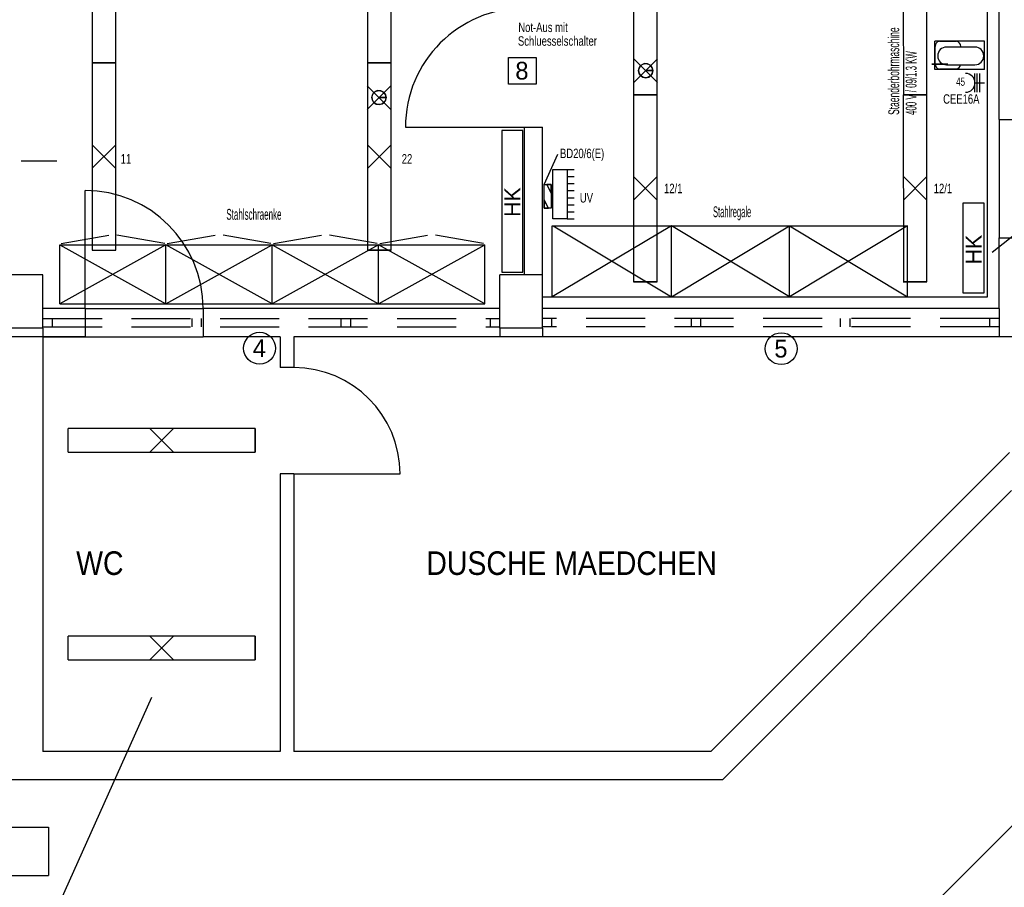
# Model space of a CAD drawing. Extents: x 134 to 2970, y 55 to 1215.
# Tile 7 of 10: x 149 to 157, y 80 to 87. Entities that reach past the tile are written whole.
import ezdxf

# ---------------------------------------------------------------- set-up
doc = ezdxf.new("R2010")
doc.units = 0
doc.linetypes.add('KCONTINUOUS', pattern=[0])
doc.linetypes.add('KDASHED', pattern=[0.75, 0.5, -0.25])
for name, color, linetype in [('ARC-EINRICHTUNG', 7, 'CONTINUOUS'), ('ARC-FENSTER', 7, 'CONTINUOUS'), ('ARC-HEIZUNG', 7, 'CONTINUOUS'), ('ARC-NEUBAU-WAND-LINIE', 7, 'CONTINUOUS'), ('ARC-NEUBAU-WAND-SOLID', 7, 'CONTINUOUS'), ('ARC-T_REN', 7, 'CONTINUOUS'), ('ARC-TEXT', 7, 'CONTINUOUS'), ('ARC-TEXT-TROCKENBAU', 7, 'CONTINUOUS'), ('ARC-TROCKENBAU', 7, 'CONTINUOUS'), ('ARC-W_NDE', 7, 'CONTINUOUS'), ('DURCHBR_CHE', 10, 'CONTINUOUS'), ('DURCHBR_CHE_BESCHRIFTUNG', 10, 'CONTINUOUS'), ('LEITUNG_BESCHRIFTUNG', 10, 'CONTINUOUS'), ('LEUCHTEN_BESCHRIFTUNG', 5, 'CONTINUOUS'), ('RAHMEN', 5, 'CONTINUOUS'), ('STECKDOSEN', 5, 'CONTINUOUS'), ('STECKDOSEN_BESCHRIFTUNG', 5, 'CONTINUOUS'), ('VERTEILUNG', 10, 'CONTINUOUS'), ('VERTEILUNG_BESCHRIFTUNG', 10, 'CONTINUOUS'), ('W01_SCHRIFTFELD', 5, 'CONTINUOUS')]:
    doc.layers.add(name, color=color, linetype=linetype)

msp = doc.modelspace()

# ---------------------------------------------------------------- linework, layer by layer
at = {"layer": 'ARC-EINRICHTUNG', "color": 252, "linetype": 'KCONTINUOUS'}
for p, q in [((157.1949, 84.8686), (157.1949, 93.2386)), ((157.1692, 87.0336), (156.7492, 87.0336)), ((156.7492, 86.7936), (156.7492, 87.0336)), ((156.788, 87.0325), (156.9328, 87.0325)), ((157.1692, 86.7936), (157.1692, 87.0336)), ((156.7518, 86.844), (156.7518, 86.9888)), ((157.0892, 86.9836), (156.8492, 86.9836)), ((156.969, 86.9888), (156.969, 86.9836)), ((156.7242, 86.8403), (156.8604, 86.8403)), ((156.7242, 86.8396), (156.8604, 86.8396)), ((156.8492, 86.8336), (157.0892, 86.8336)), ((157.1692, 86.7936), (156.7492, 86.7936)), ((156.9328, 86.7952), (156.788, 86.7952)), ((153.5089, 84.8686), (153.5089, 85.4686)), ((154.5179, 85.4686), (153.5089, 84.8686)), ((153.5089, 85.4686), (156.5179, 85.4686)), ((153.5179, 85.4686), (154.5179, 84.8686)), ((155.5179, 84.8686), (154.5179, 85.4686)), ((154.5179, 84.8686), (155.5179, 85.4686)), ((154.5179, 84.8686), (154.5179, 85.4686)), ((156.5179, 85.4686), (155.5179, 84.8686)), ((155.5179, 85.4686), (156.5179, 84.8686)), ((155.5179, 84.8686), (155.5179, 85.4686)), ((156.5179, 84.8686), (156.5179, 85.4686)), ((149.3479, 85.3192), (149.7529, 85.3892)), ((150.2259, 85.3192), (149.8209, 85.3892)), ((150.2479, 85.3192), (150.6529, 85.3892)), ((151.1259, 85.3192), (150.7209, 85.3892)), ((151.1479, 85.3192), (151.5529, 85.3892)), ((152.0259, 85.3192), (151.6209, 85.3892)), ((152.0479, 85.3192), (152.4529, 85.3892)), ((152.9259, 85.3192), (152.5209, 85.3892)), ((150.2369, 85.3092), (149.3369, 84.8092)), ((149.3369, 85.3092), (150.2369, 84.8092)), ((149.3369, 85.3092), (152.9369, 85.3092)), ((149.3369, 84.8092), (149.3369, 85.3092)), ((151.1369, 84.8092), (150.2369, 85.3092)), ((150.2369, 84.8092), (151.1369, 85.3092)), ((150.2369, 84.8092), (150.2369, 85.3092)), ((152.0369, 85.3092), (151.1369, 84.8092)), ((151.1369, 85.3092), (152.0369, 84.8092)), ((151.1369, 84.8092), (151.1369, 85.3092)), ((152.9369, 84.8092), (152.0369, 85.3092)), ((152.0369, 84.8092), (152.9369, 85.3092)), ((152.0369, 84.8092), (152.0369, 85.3092)), ((152.9369, 84.8092), (152.9369, 85.3092)), ((153.4249, 84.8686), (157.1949, 84.8686)), ((149.3369, 84.8092), (152.9369, 84.8092))]:
    msp.add_line(p, q, dxfattribs=at)
at = {"layer": 'ARC-EINRICHTUNG', "color": 7, "linetype": 'KCONTINUOUS'}
for centre, radius, start, end in [((156.795, 86.9898), 0.0433, 99.382, 181.343), ((156.9257, 86.9898), 0.0433, 358.65701, 440.61801), ((156.8492, 86.9086), 0.075, 90, 270), ((157.0892, 86.9086), 0.075, 270, 450), ((156.8005, 86.8423), 0.0487, 178.099, 255.15), ((156.9182, 86.8433), 0.0502, 286.85501, 348.89201)]:
    msp.add_arc(centre, radius, start, end, dxfattribs=at)
at = {"layer": 'ARC-FENSTER', "color": 4, "linetype": 'KDASHED'}
for p, q in [((157.2949, 84.7686), (157.2949, 84.5286)), ((149.1949, 84.6836), (153.0649, 84.6836)), ((157.2949, 84.6836), (153.4249, 84.6836)), ((149.1949, 84.6136), (153.0649, 84.6136)), ((149.1949, 84.6036), (149.1949, 84.5286)), ((153.0649, 84.6036), (153.0649, 84.5286)), ((157.2949, 84.6136), (153.4249, 84.6136)), ((153.4249, 84.6036), (153.4249, 84.5286))]:
    msp.add_line(p, q, dxfattribs=at)
at = {"layer": 'ARC-FENSTER', "color": 4, "linetype": 'KCONTINUOUS'}
for p, q in [((149.2749, 84.6136), (149.2749, 84.6836)), ((150.4579, 84.6136), (150.4579, 84.6836)), ((150.5379, 84.6136), (150.5379, 84.6836)), ((151.7219, 84.6136), (151.7219, 84.6836)), ((151.8019, 84.6136), (151.8019, 84.6836)), ((152.9849, 84.6136), (152.9849, 84.6836)), ((153.5049, 84.6136), (153.5049, 84.6836)), ((154.6879, 84.6136), (154.6879, 84.6836)), ((154.7679, 84.6136), (154.7679, 84.6836)), ((155.9519, 84.6136), (155.9519, 84.6836)), ((156.0319, 84.6136), (156.0319, 84.6836)), ((157.2149, 84.6136), (157.2149, 84.6836))]:
    msp.add_line(p, q, dxfattribs=at)
at = {"layer": 'ARC-FENSTER', "color": 7, "linetype": 'KCONTINUOUS'}
for centre in [(151.0297, 84.4324), (155.4484, 84.429)]:
    msp.add_circle(centre, 0.1351, dxfattribs=at)
at = {"layer": 'ARC-HEIZUNG', "color": 252, "linetype": 'KCONTINUOUS'}
for p, q in [((153.2606, 86.2775), (153.0806, 86.2775)), ((153.0806, 86.2775), (153.0806, 85.0775)), ((153.2606, 85.0775), (153.2606, 86.2775)), ((157.1675, 85.662), (156.9875, 85.662)), ((156.9875, 85.662), (156.9875, 84.902)), ((157.1675, 84.902), (157.1675, 85.662)), ((153.0806, 85.0775), (153.2606, 85.0775)), ((156.9875, 84.902), (157.1675, 84.902))]:
    msp.add_line(p, q, dxfattribs=at)
at = {"layer": 'ARC-NEUBAU-WAND-LINIE', "color": 1, "linetype": 'KCONTINUOUS'}
for p, q in [((157.2949, 86.3686), (157.2949, 85.3686)), ((149.5515, 84.7686), (150.5515, 84.7686)), ((149.1949, 84.5286), (150.5515, 84.5286))]:
    msp.add_line(p, q, dxfattribs=at)
at = {"layer": 'ARC-NEUBAU-WAND-SOLID', "color": 4, "linetype": 'KCONTINUOUS'}
for p, q in [((157.2949, 86.3686), (157.6599, 86.3686)), ((157.2949, 85.3686), (157.6599, 85.3686)), ((149.5515, 84.7686), (149.5515, 84.5286)), ((150.5515, 84.7686), (150.5515, 84.5286))]:
    msp.add_line(p, q, dxfattribs=at)
at = {"layer": 'ARC-NEUBAU-WAND-SOLID', "color": 21, "linetype": 'KCONTINUOUS'}
msp.add_line((149.5515, 84.7686), (149.5515, 85.7686), dxfattribs=at)
at = {"layer": 'ARC-NEUBAU-WAND-SOLID', "color": 7, "linetype": 'KCONTINUOUS'}
msp.add_arc((149.5515, 84.7686), 1, 0, 90, dxfattribs=at)
at = {"layer": 'ARC-T_REN', "color": 4, "linetype": 'KCONTINUOUS'}
for p, q in [((152.2649, 86.3036), (153.2749, 86.3036)), ((151.3199, 83.3686), (152.2199, 83.3686))]:
    msp.add_line(p, q, dxfattribs=at)
at = {"layer": 'ARC-T_REN', "color": 7, "linetype": 'KCONTINUOUS'}
msp.add_lwpolyline([(153.1376, 86.8963), (153.3714, 86.8963), (153.3714, 86.6702), (153.1376, 86.6702), (153.1376, 86.8963)], dxfattribs=at)
for centre, radius, start, end in [((153.2749, 86.3036), 1.01, 90, 180), ((151.3199, 83.3686), 0.9, 0, 90)]:
    msp.add_arc(centre, radius, start, end, dxfattribs=at)
at = {"layer": 'ARC-TEXT-TROCKENBAU', "color": 3, "linetype": 'KCONTINUOUS'}
msp.add_line((149.3123, 86.0182), (149.0104, 86.0182), dxfattribs=at)
at = {"layer": 'ARC-TROCKENBAU', "color": 53, "linetype": 'KCONTINUOUS'}
for p, q in [((153.2749, 85.0536), (153.2749, 86.3036)), ((153.2749, 86.3036), (153.4249, 86.3036)), ((153.4249, 85.0536), (153.4249, 86.3036))]:
    msp.add_line(p, q, dxfattribs=at)
at = {"layer": 'ARC-W_NDE', "color": 1, "linetype": 'KCONTINUOUS'}
for p, q in [((157.2949, 86.3686), (157.2949, 95.3386)), ((157.2949, 84.7686), (157.2949, 85.3686)), ((149.1949, 85.0536), (148.8349, 85.0536)), ((149.1949, 84.6036), (149.1949, 85.0536)), ((153.0649, 84.6036), (153.0649, 85.0536)), ((153.4249, 85.0536), (153.0649, 85.0536)), ((153.4249, 84.6036), (153.4249, 85.0536)), ((149.5515, 84.7686), (149.1949, 84.7686)), ((153.0649, 84.7686), (150.5515, 84.7686)), ((157.2949, 84.7686), (153.4249, 84.7686)), ((149.1949, 84.6036), (148.8349, 84.6036)), ((153.4249, 84.6036), (153.0649, 84.6036)), ((149.5515, 84.5286), (148.8349, 84.5286)), ((149.1949, 84.5286), (149.1949, 81.0186)), ((151.2049, 84.5286), (150.5515, 84.5286)), ((151.2049, 84.5286), (151.2049, 84.2686)), ((157.4199, 84.5286), (151.3199, 84.5286)), ((151.3199, 84.5286), (151.3199, 84.2686)), ((151.3199, 84.2686), (151.2049, 84.2686)), ((154.8517, 81.0186), (157.3815, 83.5484)), ((151.3199, 83.3686), (151.2049, 83.3686)), ((151.2049, 83.3686), (151.2049, 81.0186)), ((151.3199, 83.3686), (151.3199, 81.0186)), ((154.9511, 80.7786), (157.4002, 83.2277)), ((154.395, 77.38), (158.8215, 81.8065)), ((151.2049, 81.0186), (149.1949, 81.0186)), ((154.8517, 81.0186), (151.3199, 81.0186)), ((154.9511, 80.7786), (148.7149, 80.7786))]:
    msp.add_line(p, q, dxfattribs=at)
at = {"layer": 'DURCHBR_CHE', "color": 7, "linetype": 'KCONTINUOUS'}
for p, q in [((153.4407, 85.818), (153.5566, 86.0767)), ((153.4403, 85.6177), (153.4407, 85.818)), ((153.4407, 85.818), (153.5007, 85.818)), ((153.5007, 85.818), (153.4621, 85.818)), ((153.4621, 85.818), (153.5007, 85.7474)), ((153.5007, 85.7474), (153.4621, 85.818)), ((153.5007, 85.818), (153.4621, 85.818)), ((153.4621, 85.818), (153.5007, 85.7474)), ((153.5007, 85.7474), (153.5007, 85.818)), ((153.5007, 85.818), (153.5007, 85.618)), ((153.5007, 85.7474), (153.5007, 85.818)), ((153.5007, 85.7474), (153.5007, 85.7474)), ((153.5007, 85.7474), (153.5007, 85.7474)), ((153.4781, 85.6176), (153.4395, 85.6882)), ((153.4404, 85.6865), (153.4403, 85.618)), ((153.4404, 85.6865), (153.4403, 85.618)), ((153.4779, 85.618), (153.4404, 85.6865)), ((153.4779, 85.618), (153.4404, 85.6865)), ((153.4403, 85.618), (153.4407, 85.618)), ((153.4403, 85.618), (153.4407, 85.618)), ((153.4407, 85.618), (153.4779, 85.618)), ((153.5007, 85.618), (153.4407, 85.618)), ((153.4407, 85.618), (153.4779, 85.618))]:
    msp.add_line(p, q, dxfattribs=at)
at = {"layer": 'LEITUNG_BESCHRIFTUNG', "color": 7, "linetype": 'KCONTINUOUS'}
msp.add_line((157.2354, 85.2476), (157.7939, 85.6879), dxfattribs=at)
at = {"layer": 'LEUCHTEN_BESCHRIFTUNG', "color": 7, "linetype": 'KCONTINUOUS'}
for p, q in [((149.256, 79.5584), (150.1162, 81.4762)), ((146.4545, 80.3754), (149.2409, 80.3754)), ((149.2409, 80.3754), (149.2409, 79.966)), ((146.4545, 79.966), (149.2409, 79.966))]:
    msp.add_line(p, q, dxfattribs=at)
at = {"layer": 'STECKDOSEN', "color": 1, "linetype": 'KCONTINUOUS'}
for p, q in [((157.0895, 86.6003), (157.0895, 86.7603)), ((157.1095, 86.6003), (157.1095, 86.7603)), ((157.1295, 86.6003), (157.1295, 86.7603)), ((157.0895, 86.6803), (157.1695, 86.6803))]:
    msp.add_line(p, q, dxfattribs=at)
at = {"layer": 'STECKDOSEN', "color": 7, "linetype": 'KCONTINUOUS'}
msp.add_arc((157.0095, 86.6803), 0.08, 270, 450, dxfattribs=at)
at = {"layer": 'VERTEILUNG', "color": 7, "linetype": 'KCONTINUOUS'}
for p, q in [((153.5143, 85.9477), (153.6345, 85.9475)), ((153.5145, 85.9475), (153.6345, 85.9475)), ((153.5145, 85.5275), (153.5145, 85.9475)), ((153.5145, 85.5275), (153.5145, 85.9475)), ((153.5145, 85.9475), (153.6345, 85.9475)), ((153.5145, 85.5275), (153.5145, 85.9475)), ((153.6345, 85.9475), (153.6345, 85.5275)), ((153.6345, 85.9475), (153.6345, 85.5275)), ((153.6345, 85.9475), (153.6945, 85.9475)), ((153.6345, 85.9475), (153.6345, 85.5275)), ((153.6345, 85.8875), (153.6945, 85.8875)), ((153.6345, 85.8275), (153.6945, 85.8275)), ((153.6345, 85.7675), (153.6945, 85.7675)), ((153.6345, 85.7075), (153.6945, 85.7075)), ((153.6345, 85.6475), (153.6945, 85.6475)), ((153.6345, 85.5875), (153.6945, 85.5875)), ((153.6345, 85.5275), (153.5145, 85.5275)), ((153.6345, 85.5275), (153.5145, 85.5275)), ((153.6345, 85.5275), (153.5145, 85.5275)), ((153.6345, 85.5275), (153.6945, 85.5275))]:
    msp.add_line(p, q, dxfattribs=at)
at = {"layer": 'W01_SCHRIFTFELD', "color": 7, "linetype": 'KCONTINUOUS'}
for p, q in [((149.6115, 88.4334), (149.6118, 86.8487)), ((149.8118, 86.8487), (149.8118, 88.4337)), ((151.9449, 88.4334), (151.9452, 86.8487)), ((152.1452, 86.8487), (152.1452, 88.4337)), ((154.1981, 88.1641), (154.1984, 86.5794)), ((154.3984, 86.5794), (154.3984, 88.1644)), ((156.4827, 88.1641), (156.483, 86.5794)), ((156.683, 86.5794), (156.683, 88.1644)), ((149.8117, 86.8487), (149.6115, 86.8485)), ((149.6115, 86.8484), (149.6118, 85.2637)), ((149.6116, 86.8486), (149.8116, 86.8486)), ((149.6118, 86.8487), (149.8118, 86.8487)), ((149.8118, 85.2637), (149.8118, 86.8487)), ((152.1451, 86.8487), (151.9449, 86.8485)), ((152.1451, 86.8487), (151.9449, 86.8485)), ((151.9449, 86.8484), (151.9452, 85.2637)), ((151.945, 86.8486), (152.145, 86.8486)), ((151.945, 86.8486), (152.145, 86.8486)), ((151.9452, 86.8487), (152.1452, 86.8487)), ((152.1452, 85.2637), (152.1452, 86.8487)), ((154.2002, 86.6836), (154.4002, 86.8836)), ((154.4002, 86.6836), (154.2002, 86.8836)), ((154.2673, 86.8337), (154.2494, 86.8154)), ((154.2673, 86.8337), (154.2494, 86.8154)), ((154.2912, 86.8429), (154.2673, 86.8337)), ((154.2912, 86.8429), (154.2673, 86.8337)), ((154.3168, 86.8413), (154.2912, 86.8429)), ((154.3168, 86.8413), (154.2912, 86.8429)), ((154.3393, 86.8291), (154.3168, 86.8413)), ((154.3393, 86.8291), (154.3168, 86.8413)), ((154.3547, 86.8086), (154.3393, 86.8291)), ((154.3547, 86.8086), (154.3393, 86.8291)), ((154.2494, 86.8154), (154.2407, 86.7913)), ((154.2494, 86.8154), (154.2407, 86.7913)), ((154.2407, 86.7913), (154.2429, 86.7658)), ((154.2407, 86.7913), (154.2429, 86.7658)), ((154.2429, 86.7658), (154.2555, 86.7435)), ((154.2429, 86.7658), (154.2555, 86.7435)), ((154.2555, 86.7435), (154.2763, 86.7285)), ((154.2555, 86.7435), (154.2763, 86.7285)), ((154.3002, 86.7836), (154.3602, 86.7836)), ((154.3602, 86.7836), (154.3002, 86.7836)), ((154.3002, 86.7836), (154.3602, 86.7836)), ((154.3602, 86.7836), (154.3002, 86.7836)), ((154.3264, 86.7296), (154.3465, 86.7454)), ((154.3264, 86.7296), (154.3465, 86.7454)), ((154.3465, 86.7454), (154.3582, 86.7683)), ((154.3465, 86.7454), (154.3582, 86.7683)), ((154.3602, 86.7836), (154.3547, 86.8086)), ((154.3602, 86.7836), (154.3547, 86.8086)), ((154.3582, 86.7683), (154.3602, 86.7836)), ((154.3582, 86.7683), (154.3602, 86.7836)), ((154.2763, 86.7285), (154.3015, 86.7236)), ((154.2763, 86.7285), (154.3015, 86.7236)), ((154.3015, 86.7236), (154.3264, 86.7296)), ((154.3015, 86.7236), (154.3264, 86.7296)), ((151.9406, 86.4556), (152.1406, 86.6556)), ((152.1406, 86.4556), (151.9406, 86.6556)), ((151.9898, 86.5874), (151.9811, 86.5633)), ((151.9898, 86.5874), (151.9811, 86.5633)), ((152.0077, 86.6057), (151.9898, 86.5874)), ((152.0077, 86.6057), (151.9898, 86.5874)), ((152.0316, 86.6149), (152.0077, 86.6057)), ((152.0316, 86.6149), (152.0077, 86.6057)), ((152.0572, 86.6133), (152.0316, 86.6149)), ((152.0572, 86.6133), (152.0316, 86.6149)), ((152.0797, 86.6011), (152.0572, 86.6133)), ((152.0797, 86.6011), (152.0572, 86.6133)), ((152.0951, 86.5806), (152.0797, 86.6011)), ((152.0951, 86.5806), (152.0797, 86.6011)), ((152.1006, 86.5556), (152.0951, 86.5806)), ((152.1006, 86.5556), (152.0951, 86.5806)), ((154.3983, 86.5793), (154.1981, 86.5791)), ((154.3983, 86.5793), (154.1981, 86.5791)), ((154.3983, 86.5793), (154.1981, 86.5791)), ((154.3983, 86.5793), (154.1981, 86.5791)), ((154.1981, 86.5791), (154.1984, 84.9944)), ((154.1982, 86.5792), (154.3982, 86.5792)), ((154.1982, 86.5792), (154.3982, 86.5792)), ((154.1982, 86.5792), (154.3982, 86.5792)), ((154.1982, 86.5792), (154.3982, 86.5792)), ((154.1984, 86.5794), (154.3984, 86.5794)), ((154.3984, 84.9944), (154.3984, 86.5794)), ((156.6829, 86.5793), (156.4827, 86.5791)), ((156.6829, 86.5793), (156.4827, 86.5791)), ((156.6829, 86.5793), (156.4827, 86.5791)), ((156.4827, 86.5791), (156.483, 84.9944)), ((156.4828, 86.5792), (156.6828, 86.5792)), ((156.4828, 86.5792), (156.6828, 86.5792)), ((156.4828, 86.5792), (156.6828, 86.5792)), ((156.483, 86.5794), (156.683, 86.5794)), ((156.683, 84.9944), (156.683, 86.5794)), ((151.9811, 86.5633), (151.9833, 86.5378)), ((151.9811, 86.5633), (151.9833, 86.5378)), ((151.9833, 86.5378), (151.9959, 86.5155)), ((151.9833, 86.5378), (151.9959, 86.5155)), ((151.9959, 86.5155), (152.0167, 86.5005)), ((151.9959, 86.5155), (152.0167, 86.5005)), ((152.0167, 86.5005), (152.0419, 86.4956)), ((152.0167, 86.5005), (152.0419, 86.4956)), ((152.0406, 86.5556), (152.1006, 86.5556)), ((152.1006, 86.5556), (152.0406, 86.5556)), ((152.0406, 86.5556), (152.1006, 86.5556)), ((152.1006, 86.5556), (152.0406, 86.5556)), ((152.0419, 86.4956), (152.0668, 86.5016)), ((152.0419, 86.4956), (152.0668, 86.5016)), ((152.0668, 86.5016), (152.0869, 86.5174)), ((152.0668, 86.5016), (152.0869, 86.5174)), ((152.0869, 86.5174), (152.0986, 86.5403)), ((152.0869, 86.5174), (152.0986, 86.5403)), ((152.0986, 86.5403), (152.1006, 86.5556)), ((152.0986, 86.5403), (152.1006, 86.5556)), ((149.8117, 85.9562), (149.6117, 86.1562)), ((149.6119, 85.9565), (149.8117, 86.1562)), ((152.1451, 85.9562), (151.9451, 86.1562)), ((151.9453, 85.9565), (152.1451, 86.1562)), ((154.3983, 85.6869), (154.1983, 85.8869)), ((154.1985, 85.6871), (154.3983, 85.8869)), ((156.6829, 85.6869), (156.4829, 85.8869)), ((156.4831, 85.6871), (156.6829, 85.8869)), ((149.6118, 85.2637), (149.8118, 85.2637)), ((152.1451, 85.2637), (151.9449, 85.2635)), ((151.945, 85.2636), (152.145, 85.2636)), ((151.9452, 85.2637), (152.1452, 85.2637)), ((154.3983, 84.9943), (154.1981, 84.9941)), ((154.3983, 84.9943), (154.1981, 84.9941)), ((154.3983, 84.9943), (154.1981, 84.9941)), ((154.1982, 84.9942), (154.3982, 84.9942)), ((154.1982, 84.9942), (154.3982, 84.9942)), ((154.1982, 84.9942), (154.3982, 84.9942)), ((154.1984, 84.9944), (154.3984, 84.9944)), ((156.6829, 84.9943), (156.4827, 84.9941)), ((156.6829, 84.9943), (156.4827, 84.9941)), ((156.4828, 84.9942), (156.6828, 84.9942)), ((156.4828, 84.9942), (156.6828, 84.9942)), ((156.483, 84.9944), (156.683, 84.9944)), ((150.9923, 83.7537), (149.4073, 83.7537)), ((149.4075, 83.5535), (149.4075, 83.7535)), ((150.2996, 83.5538), (150.0999, 83.7536)), ((150.2999, 83.7536), (150.0999, 83.5536)), ((150.9923, 83.5537), (150.9923, 83.7537)), ((150.9924, 83.7536), (150.9926, 83.5534)), ((150.9924, 83.7536), (150.9926, 83.5534)), ((150.9924, 83.7536), (150.9926, 83.5534)), ((150.9925, 83.5535), (150.9925, 83.7535)), ((150.9925, 83.5535), (150.9925, 83.7535)), ((150.9925, 83.5535), (150.9925, 83.7535)), ((149.4076, 83.5534), (150.9923, 83.5537)), ((150.9923, 81.9937), (149.4073, 81.9937)), ((149.4075, 81.7935), (149.4075, 81.9935)), ((150.2996, 81.7938), (150.0999, 81.9936)), ((150.2999, 81.9936), (150.0999, 81.7936)), ((150.9923, 81.7937), (150.9923, 81.9937)), ((150.9924, 81.9936), (150.9926, 81.7934)), ((150.9924, 81.9936), (150.9926, 81.7934)), ((150.9924, 81.9936), (150.9926, 81.7934)), ((150.9925, 81.7935), (150.9925, 81.9935)), ((150.9925, 81.7935), (150.9925, 81.9935)), ((150.9925, 81.7935), (150.9925, 81.9935)), ((149.4076, 81.7934), (150.9923, 81.7937))]:
    msp.add_line(p, q, dxfattribs=at)
for centre in [(154.3002, 86.7836), (152.0406, 86.5556)]:
    msp.add_circle(centre, 0.06, dxfattribs=at)

# ---------------------------------------------------------------- texts
at = {"layer": 'ARC-EINRICHTUNG', "color": 7}
for s, rotation, width, p in [('Staenderbohrmaschine ', 90.00266, 0.582895, (156.4476, 86.4088, 61)), ('400 V / 09/1.3 KW ', 90.00266, 0.540882, (156.5948, 86.4088, 61)), ('Stahlschraenke ', 360.01062, 0.551538, (150.748, 85.5207, 61)), ('Stahlregale ', 360.01062, 0.520455, (154.8705, 85.5427, 61))]:
    msp.add_text(s, height=0.091957, rotation=rotation, dxfattribs=dict(at, width=width)).set_placement(p)
at = {"layer": 'ARC-FENSTER', "color": 7}
for s, p in [('4 ', (150.9714, 84.3574, 61)), ('5 ', (155.3902, 84.354, 61))]:
    msp.add_text(s, height=0.15, dxfattribs=at).set_placement(p)
at = {"layer": 'ARC-HEIZUNG', "color": 7}
for p in [(153.2392, 85.545, 61), (157.146, 85.1435, 61)]:
    msp.add_text('HK', height=0.13485, rotation=90.00266, dxfattribs=at).set_placement(p)
at = {"layer": 'ARC-T_REN', "color": 7}
msp.add_text('8 ', height=0.15, dxfattribs=at).set_placement((153.1962, 86.7083, 61))
at = {"layer": 'ARC-TEXT', "color": 7, "width": 0.9}
for s, p in [('WC', (149.4761, 82.5127, 61)), ('DUSCHE MAEDCHEN', (152.4426, 82.5127, 61))]:
    msp.add_text(s, height=0.2, dxfattribs=at).set_placement(p)
at = {"layer": 'DURCHBR_CHE_BESCHRIFTUNG', "color": 7, "width": 0.75}
msp.add_text('BD20/6(E)', height=0.08, dxfattribs=at).set_placement((153.5746, 86.0427, 61))
at = {"layer": 'LEUCHTEN_BESCHRIFTUNG', "color": 7, "width": 0.75}
for s, p in [('11', (149.8532, 85.9965, 61)), ('22', (152.234, 85.9965, 61)), ('12/1', (154.4556, 85.7458, 61)), ('12/1', (156.7402, 85.7458, 61))]:
    msp.add_text(s, height=0.08, dxfattribs=at).set_placement(p)
at = {"layer": 'RAHMEN', "color": 7, "width": 0.75}
for s, p in [('Not-Aus mit', (153.2212, 87.1105, 61)), ('Schluesselschalter', (153.2183, 86.9946, 61))]:
    msp.add_text(s, height=0.08, dxfattribs=at).set_placement(p)
at = {"layer": 'STECKDOSEN_BESCHRIFTUNG', "color": 7}
for s, height, width, p in [('45', 0.07, 0.714286, (156.9305, 86.6552, 61)), ('CEE16A', 0.08, 0.75, (156.82, 86.5035, 61))]:
    msp.add_text(s, height=height, dxfattribs=dict(at, width=width)).set_placement(p)
at = {"layer": 'VERTEILUNG_BESCHRIFTUNG', "color": 7, "width": 0.75}
msp.add_text('UV', height=0.08, dxfattribs=at).set_placement((153.7426, 85.6666, 61))

doc.saveas('drawing.dxf')
